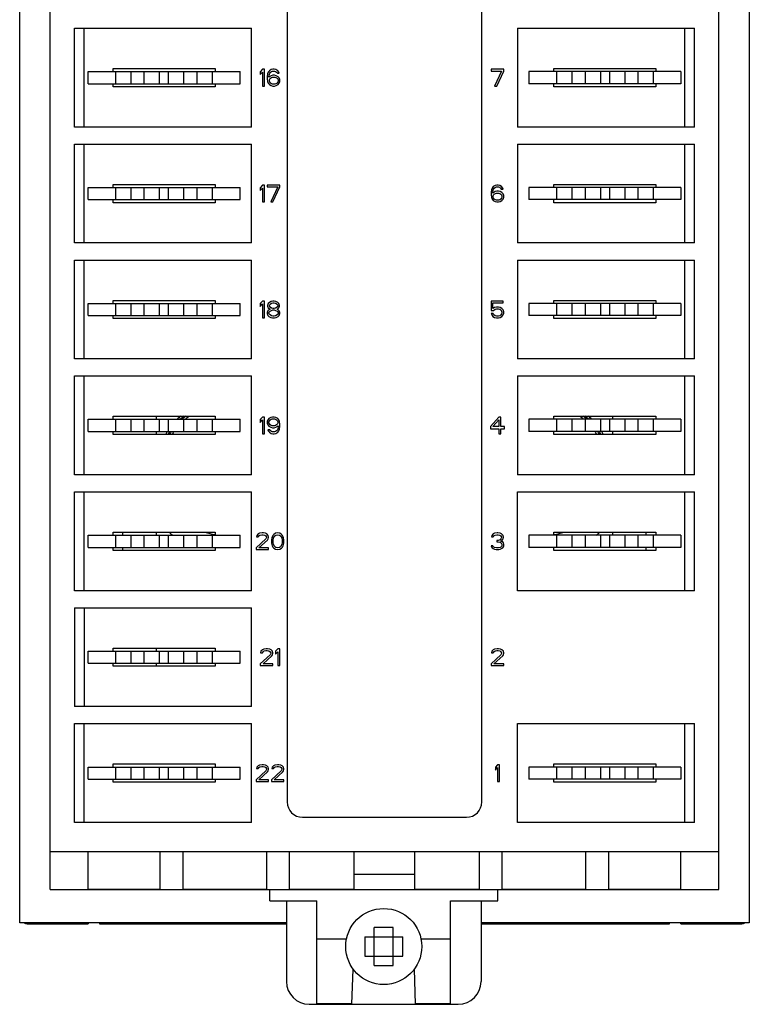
# Model space of a CAD drawing. Header units: millimetres. Extents: x 0 to 420, y 0 to 297.
# Tile 4 of 5: x 306 to 354, y 158 to 223. Entities that reach past the tile are written whole.
import ezdxf

# ---------------------------------------------------------------- set-up
doc = ezdxf.new("R2010")
doc.units = ezdxf.units.MM
doc.header["$LTSCALE"] = 23.1
doc.layers.get('0').update_dxf_attribs({"linetype": 'CONTINUOUS'})
doc.layers.add('3_ALL_AXES', color=7, linetype='CONTINUOUS')
doc.layers.add('ASSI', color=7, linetype='CONTINUOUS')

msp = doc.modelspace()

# ---------------------------------------------------------------- linework, layer by layer
at = {"color": 7, "linetype": 'CONTINUOUS'}
for p, q in [((306.09585, 163.41737), (306.09585, 259.41737)), ((354.09585, 259.41737), (354.09585, 163.41737)), ((308.09585, 165.61737), (308.09585, 257.11737)), ((352.09585, 165.61737), (352.09585, 257.11737)), ((323.69585, 251.36737), (323.69585, 171.36737)), ((336.49585, 171.36737), (336.49585, 251.36737)), ((309.69585, 215.73737), (309.69585, 222.23737)), ((309.69585, 222.23737), (321.34585, 222.23737)), ((310.34585, 215.73737), (310.34585, 222.23737)), ((321.34585, 215.73737), (321.34585, 222.23737)), ((338.84585, 222.23737), (338.84585, 215.73737)), ((338.84585, 222.23737), (350.49585, 222.23737)), ((349.84585, 215.73737), (349.84585, 222.23737)), ((350.49585, 215.73737), (350.49585, 222.23737)), ((312.24585, 219.38737), (312.24585, 219.58737)), ((312.24585, 219.58737), (318.94585, 219.58737)), ((318.94585, 219.58737), (318.94585, 219.38737)), ((322.06168, 219.53737), (321.92418, 219.37354)), ((322.19918, 219.53737), (322.06168, 219.53737)), ((322.19918, 218.43737), (322.19918, 219.53737)), ((322.52002, 219.44375), (322.45127, 219.35014)), ((322.6346, 219.51397), (322.52002, 219.44375)), ((322.74918, 219.53737), (322.6346, 219.51397)), ((322.84085, 219.53737), (322.74918, 219.53737)), ((322.95543, 219.51397), (322.84085, 219.53737)), ((323.07002, 219.44375), (322.95543, 219.51397)), ((323.13877, 219.35014), (323.07002, 219.44375)), ((337.11335, 219.53737), (337.11335, 219.42035)), ((337.93835, 219.53737), (337.11335, 219.53737)), ((337.93835, 219.42035), (337.93835, 219.53737)), ((341.24585, 219.58737), (347.94585, 219.58737)), ((341.24585, 219.38737), (341.24585, 219.58737)), ((347.94585, 219.58737), (347.94585, 219.38737)), ((321.92418, 219.37354), (321.92418, 219.18631)), ((321.92418, 219.18631), (322.06168, 219.35014)), ((322.06168, 219.35014), (322.06168, 218.43737)), ((322.40543, 219.23312), (322.38252, 219.06929)), ((322.38252, 219.06929), (322.38252, 218.90546)), ((322.38252, 218.90546), (322.40543, 218.74163)), ((322.45127, 219.35014), (322.40543, 219.23312)), ((322.4971, 219.06929), (322.52002, 219.20971)), ((322.6346, 219.11609), (322.4971, 219.02248)), ((322.4971, 219.02248), (322.4971, 219.06929)), ((322.52002, 219.20971), (322.54293, 219.27992)), ((322.52002, 218.83524), (322.54293, 218.90546)), ((322.52002, 218.76503), (322.52002, 218.83524)), ((322.54293, 219.27992), (322.58877, 219.35014)), ((322.54293, 218.90546), (322.58877, 218.95226)), ((322.58877, 219.35014), (322.65752, 219.39695)), ((322.58877, 218.95226), (322.65752, 218.99907)), ((322.74918, 219.1395), (322.6346, 219.11609)), ((322.65752, 219.39695), (322.72627, 219.42035)), ((322.65752, 218.99907), (322.72627, 219.02248)), ((322.72627, 219.42035), (322.86377, 219.42035)), ((322.72627, 219.02248), (322.88668, 219.02248)), ((322.86377, 219.1395), (322.74918, 219.1395)), ((322.86377, 219.42035), (322.93252, 219.39695)), ((322.97835, 219.11609), (322.86377, 219.1395)), ((322.88668, 219.02248), (322.95543, 218.99907)), ((322.93252, 219.39695), (323.00127, 219.35014)), ((322.95543, 218.99907), (323.02418, 218.95226)), ((323.09293, 219.04588), (322.97835, 219.11609)), ((323.00127, 219.35014), (323.0471, 219.27992)), ((323.02418, 218.95226), (323.07002, 218.90546)), ((323.0471, 219.27992), (323.16168, 219.27992)), ((323.07002, 218.90546), (323.09293, 218.83524)), ((323.16168, 218.97567), (323.09293, 219.04588)), ((323.09293, 218.83524), (323.09293, 218.76503)), ((323.16168, 219.27992), (323.13877, 219.35014)), ((323.20752, 218.85865), (323.16168, 218.97567)), ((323.20752, 218.74163), (323.20752, 218.85865)), ((337.11335, 219.42035), (337.80085, 219.42035)), ((337.80085, 219.42035), (337.34252, 218.43737)), ((337.48002, 218.43737), (337.93835, 219.42035)), ((312.24585, 218.38737), (312.24585, 218.58737)), ((318.94585, 218.38737), (312.24585, 218.38737)), ((318.94585, 218.58737), (318.94585, 218.38737)), ((322.06168, 218.43737), (322.19918, 218.43737)), ((322.40543, 218.74163), (322.45127, 218.6246)), ((322.45127, 218.6246), (322.52002, 218.53099)), ((322.54293, 218.69482), (322.52002, 218.76503)), ((322.52002, 218.53099), (322.6346, 218.46077)), ((322.58877, 218.6246), (322.54293, 218.69482)), ((322.65752, 218.5778), (322.58877, 218.6246)), ((322.6346, 218.46077), (322.74918, 218.43737)), ((322.72627, 218.55439), (322.65752, 218.5778)), ((322.88668, 218.55439), (322.72627, 218.55439)), ((322.74918, 218.43737), (322.86377, 218.43737)), ((322.86377, 218.43737), (322.97835, 218.46077)), ((322.95543, 218.5778), (322.88668, 218.55439)), ((323.02418, 218.6246), (322.95543, 218.5778)), ((322.97835, 218.46077), (323.09293, 218.53099)), ((323.07002, 218.69482), (323.02418, 218.6246)), ((323.09293, 218.76503), (323.07002, 218.69482)), ((323.09293, 218.53099), (323.16168, 218.6246)), ((323.16168, 218.6246), (323.20752, 218.74163)), ((337.34252, 218.43737), (337.48002, 218.43737)), ((341.24585, 218.38737), (341.24585, 218.58737)), ((347.94585, 218.38737), (341.24585, 218.38737)), ((347.94585, 218.58737), (347.94585, 218.38737)), ((321.34585, 215.73737), (309.69585, 215.73737)), ((350.49585, 215.73737), (338.84585, 215.73737)), ((309.69585, 208.11737), (309.69585, 214.61737)), ((309.69585, 214.61737), (321.34585, 214.61737)), ((310.34585, 208.11737), (310.34585, 214.61737)), ((321.34585, 208.11737), (321.34585, 214.61737)), ((338.84585, 214.61737), (350.49585, 214.61737)), ((338.84585, 214.61737), (338.84585, 208.11737)), ((349.84585, 208.11737), (349.84585, 214.61737)), ((350.49585, 208.11737), (350.49585, 214.61737)), ((312.24585, 211.76737), (312.24585, 211.96737)), ((312.24585, 211.96737), (318.94585, 211.96737)), ((318.94585, 211.96737), (318.94585, 211.76737)), ((322.06168, 211.91737), (321.92418, 211.75354)), ((321.92418, 211.75354), (321.92418, 211.56631)), ((321.92418, 211.56631), (322.06168, 211.73014)), ((322.19918, 211.91737), (322.06168, 211.91737)), ((322.06168, 211.73014), (322.06168, 210.81737)), ((322.19918, 210.81737), (322.19918, 211.91737)), ((322.38252, 211.91737), (322.38252, 211.80035)), ((323.20752, 211.91737), (322.38252, 211.91737)), ((322.38252, 211.80035), (323.07002, 211.80035)), ((323.07002, 211.80035), (322.61168, 210.81737)), ((322.74918, 210.81737), (323.20752, 211.80035)), ((323.20752, 211.80035), (323.20752, 211.91737)), ((337.1821, 211.73014), (337.13627, 211.61312)), ((337.25085, 211.82375), (337.1821, 211.73014)), ((337.36543, 211.89397), (337.25085, 211.82375)), ((337.27377, 211.65992), (337.3196, 211.73014)), ((337.3196, 211.73014), (337.38835, 211.77695)), ((337.48002, 211.91737), (337.36543, 211.89397)), ((337.38835, 211.77695), (337.4571, 211.80035)), ((337.4571, 211.80035), (337.5946, 211.80035)), ((337.57168, 211.91737), (337.48002, 211.91737)), ((337.68627, 211.89397), (337.57168, 211.91737)), ((337.5946, 211.80035), (337.66335, 211.77695)), ((337.66335, 211.77695), (337.7321, 211.73014)), ((337.80085, 211.82375), (337.68627, 211.89397)), ((337.7321, 211.73014), (337.77793, 211.65992)), ((337.8696, 211.73014), (337.80085, 211.82375)), ((337.89252, 211.65992), (337.8696, 211.73014)), ((341.24585, 211.96737), (347.94585, 211.96737)), ((341.24585, 211.76737), (341.24585, 211.96737)), ((347.94585, 211.96737), (347.94585, 211.76737)), ((337.13627, 211.61312), (337.11335, 211.44929)), ((337.11335, 211.44929), (337.11335, 211.28546)), ((337.11335, 211.28546), (337.13627, 211.12163)), ((337.13627, 211.12163), (337.1821, 211.0046)), ((337.22793, 211.44929), (337.25085, 211.58971)), ((337.36543, 211.49609), (337.22793, 211.40248)), ((337.22793, 211.40248), (337.22793, 211.44929)), ((337.25085, 211.58971), (337.27377, 211.65992)), ((337.25085, 211.21524), (337.27377, 211.28546)), ((337.25085, 211.14503), (337.25085, 211.21524)), ((337.27377, 211.07482), (337.25085, 211.14503)), ((337.27377, 211.28546), (337.3196, 211.33226)), ((337.3196, 211.0046), (337.27377, 211.07482)), ((337.3196, 211.33226), (337.38835, 211.37907)), ((337.48002, 211.5195), (337.36543, 211.49609)), ((337.38835, 211.37907), (337.4571, 211.40248)), ((337.4571, 211.40248), (337.61752, 211.40248)), ((337.5946, 211.5195), (337.48002, 211.5195)), ((337.70918, 211.49609), (337.5946, 211.5195)), ((337.61752, 211.40248), (337.68627, 211.37907)), ((337.68627, 211.37907), (337.75502, 211.33226)), ((337.82377, 211.42588), (337.70918, 211.49609)), ((337.75502, 211.33226), (337.80085, 211.28546)), ((337.80085, 211.07482), (337.75502, 211.0046)), ((337.77793, 211.65992), (337.89252, 211.65992)), ((337.80085, 211.28546), (337.82377, 211.21524)), ((337.82377, 211.14503), (337.80085, 211.07482)), ((337.89252, 211.35567), (337.82377, 211.42588)), ((337.82377, 211.21524), (337.82377, 211.14503)), ((337.93835, 211.23865), (337.89252, 211.35567)), ((337.89252, 211.0046), (337.93835, 211.12163)), ((337.93835, 211.12163), (337.93835, 211.23865)), ((312.24585, 210.76737), (312.24585, 210.96737)), ((318.94585, 210.76737), (312.24585, 210.76737)), ((318.94585, 210.96737), (318.94585, 210.76737)), ((322.06168, 210.81737), (322.19918, 210.81737)), ((322.61168, 210.81737), (322.74918, 210.81737)), ((337.1821, 211.0046), (337.25085, 210.91099)), ((337.25085, 210.91099), (337.36543, 210.84077)), ((337.38835, 210.9578), (337.3196, 211.0046)), ((337.36543, 210.84077), (337.48002, 210.81737)), ((337.4571, 210.93439), (337.38835, 210.9578)), ((337.61752, 210.93439), (337.4571, 210.93439)), ((337.48002, 210.81737), (337.5946, 210.81737)), ((337.5946, 210.81737), (337.70918, 210.84077)), ((337.68627, 210.9578), (337.61752, 210.93439)), ((337.75502, 211.0046), (337.68627, 210.9578)), ((337.70918, 210.84077), (337.82377, 210.91099)), ((337.82377, 210.91099), (337.89252, 211.0046)), ((341.24585, 210.76737), (341.24585, 210.96737)), ((347.94585, 210.76737), (341.24585, 210.76737)), ((347.94585, 210.96737), (347.94585, 210.76737)), ((321.34585, 208.11737), (309.69585, 208.11737)), ((350.49585, 208.11737), (338.84585, 208.11737)), ((309.69585, 200.49737), (309.69585, 206.99737)), ((309.69585, 206.99737), (321.34585, 206.99737)), ((310.34585, 200.49737), (310.34585, 206.99737)), ((321.34585, 200.49737), (321.34585, 206.99737)), ((338.84585, 206.99737), (350.49585, 206.99737)), ((338.84585, 206.99737), (338.84585, 200.49737)), ((349.84585, 200.49737), (349.84585, 206.99737)), ((350.49585, 200.49737), (350.49585, 206.99737)), ((312.24585, 204.14737), (312.24585, 204.34737)), ((312.24585, 204.34737), (318.94585, 204.34737)), ((318.94585, 204.34737), (318.94585, 204.14737)), ((322.06168, 204.29737), (321.92418, 204.13354)), ((321.92418, 204.13354), (321.92418, 203.94631)), ((321.92418, 203.94631), (322.06168, 204.11014)), ((322.19918, 204.29737), (322.06168, 204.29737)), ((322.06168, 204.11014), (322.06168, 203.19737)), ((322.19918, 203.19737), (322.19918, 204.29737)), ((322.45127, 204.13354), (322.40543, 204.01652)), ((322.40543, 204.01652), (322.40543, 203.94631)), ((322.40543, 203.94631), (322.45127, 203.85269)), ((322.52002, 204.20375), (322.45127, 204.13354)), ((322.6346, 204.27397), (322.52002, 204.20375)), ((322.52002, 204.01652), (322.56585, 204.08673)), ((322.52002, 203.96971), (322.52002, 204.01652)), ((322.56585, 203.8995), (322.52002, 203.96971)), ((322.56585, 204.08673), (322.65752, 204.15695)), ((322.74918, 204.29737), (322.6346, 204.27397)), ((322.65752, 204.15695), (322.74918, 204.18035)), ((322.84085, 204.29737), (322.74918, 204.29737)), ((322.74918, 204.18035), (322.84085, 204.18035)), ((322.95543, 204.27397), (322.84085, 204.29737)), ((322.84085, 204.18035), (322.93252, 204.15695)), ((322.93252, 204.15695), (323.02418, 204.08673)), ((323.07002, 204.20375), (322.95543, 204.27397)), ((323.02418, 204.08673), (323.07002, 204.01652)), ((323.07002, 203.96971), (323.02418, 203.8995)), ((323.13877, 204.13354), (323.07002, 204.20375)), ((323.07002, 204.01652), (323.07002, 203.96971)), ((323.1846, 204.01652), (323.13877, 204.13354)), ((323.13877, 203.85269), (323.1846, 203.94631)), ((323.1846, 203.94631), (323.1846, 204.01652)), ((337.89252, 204.29737), (337.11335, 204.29737)), ((337.11335, 204.29737), (337.11335, 203.68886)), ((337.22793, 204.18035), (337.89252, 204.18035)), ((337.22793, 203.80588), (337.22793, 204.18035)), ((337.89252, 204.18035), (337.89252, 204.29737)), ((341.24585, 204.34737), (347.94585, 204.34737)), ((341.24585, 204.14737), (341.24585, 204.34737)), ((347.94585, 204.34737), (347.94585, 204.14737)), ((312.24585, 203.14737), (312.24585, 203.34737)), ((318.94585, 203.34737), (318.94585, 203.14737)), ((322.42835, 203.66546), (322.38252, 203.54843)), ((322.38252, 203.54843), (322.38252, 203.47822)), ((322.38252, 203.47822), (322.42835, 203.3612)), ((322.52002, 203.73567), (322.42835, 203.66546)), ((322.42835, 203.3612), (322.4971, 203.29099)), ((322.45127, 203.85269), (322.52002, 203.78248)), ((322.4971, 203.54843), (322.56585, 203.64205)), ((322.4971, 203.47822), (322.4971, 203.54843)), ((322.56585, 203.3846), (322.4971, 203.47822)), ((322.4971, 203.29099), (322.61168, 203.22077)), ((322.52002, 203.78248), (322.56585, 203.75907)), ((322.56585, 203.75907), (322.52002, 203.73567)), ((322.65752, 203.82929), (322.56585, 203.8995)), ((322.56585, 203.64205), (322.65752, 203.68886)), ((322.65752, 203.3378), (322.56585, 203.3846)), ((322.74918, 203.80588), (322.65752, 203.82929)), ((322.65752, 203.68886), (322.74918, 203.71226)), ((322.74918, 203.31439), (322.65752, 203.3378)), ((322.84085, 203.80588), (322.74918, 203.80588)), ((322.74918, 203.71226), (322.84085, 203.71226)), ((322.84085, 203.31439), (322.74918, 203.31439)), ((322.93252, 203.82929), (322.84085, 203.80588)), ((322.84085, 203.71226), (322.93252, 203.68886)), ((322.93252, 203.3378), (322.84085, 203.31439)), ((323.02418, 203.8995), (322.93252, 203.82929)), ((322.93252, 203.68886), (323.02418, 203.64205)), ((323.02418, 203.3846), (322.93252, 203.3378)), ((322.97835, 203.22077), (323.09293, 203.29099)), ((323.02418, 203.75907), (323.07002, 203.78248)), ((323.07002, 203.73567), (323.02418, 203.75907)), ((323.02418, 203.64205), (323.09293, 203.54843)), ((323.09293, 203.47822), (323.02418, 203.3846)), ((323.07002, 203.78248), (323.13877, 203.85269)), ((323.16168, 203.66546), (323.07002, 203.73567)), ((323.09293, 203.54843), (323.09293, 203.47822)), ((323.09293, 203.29099), (323.16168, 203.3612)), ((323.20752, 203.54843), (323.16168, 203.66546)), ((323.16168, 203.3612), (323.20752, 203.47822)), ((323.20752, 203.47822), (323.20752, 203.54843)), ((337.11335, 203.68886), (337.27377, 203.68886)), ((337.25085, 203.47822), (337.11335, 203.47822)), ((337.11335, 203.47822), (337.15918, 203.3846)), ((337.15918, 203.3846), (337.22793, 203.29099)), ((337.34252, 203.87609), (337.22793, 203.80588)), ((337.22793, 203.29099), (337.34252, 203.22077)), ((337.29668, 203.3846), (337.25085, 203.47822)), ((337.27377, 203.68886), (337.36543, 203.75907)), ((337.36543, 203.3378), (337.29668, 203.3846)), ((337.4571, 203.8995), (337.34252, 203.87609)), ((337.36543, 203.75907), (337.4571, 203.78248)), ((337.4571, 203.31439), (337.36543, 203.3378)), ((337.5946, 203.8995), (337.4571, 203.8995)), ((337.4571, 203.78248), (337.5946, 203.78248)), ((337.5946, 203.31439), (337.4571, 203.31439)), ((337.70918, 203.87609), (337.5946, 203.8995)), ((337.5946, 203.78248), (337.68627, 203.75907)), ((337.68627, 203.3378), (337.5946, 203.31439)), ((337.68627, 203.75907), (337.75502, 203.71226)), ((337.75502, 203.3846), (337.68627, 203.3378)), ((337.82377, 203.80588), (337.70918, 203.87609)), ((337.70918, 203.22077), (337.82377, 203.29099)), ((337.75502, 203.71226), (337.80085, 203.64205)), ((337.80085, 203.45482), (337.75502, 203.3846)), ((337.80085, 203.64205), (337.82377, 203.57184)), ((337.82377, 203.52503), (337.80085, 203.45482)), ((337.89252, 203.71226), (337.82377, 203.80588)), ((337.82377, 203.57184), (337.82377, 203.52503)), ((337.82377, 203.29099), (337.89252, 203.3846)), ((337.93835, 203.59524), (337.89252, 203.71226)), ((337.89252, 203.3846), (337.93835, 203.50163)), ((337.93835, 203.50163), (337.93835, 203.59524)), ((341.24585, 203.14737), (341.24585, 203.34737)), ((347.94585, 203.34737), (347.94585, 203.14737)), ((318.94585, 203.14737), (312.24585, 203.14737)), ((322.06168, 203.19737), (322.19918, 203.19737)), ((322.61168, 203.22077), (322.72627, 203.19737)), ((322.72627, 203.19737), (322.86377, 203.19737)), ((322.86377, 203.19737), (322.97835, 203.22077)), ((337.34252, 203.22077), (337.4571, 203.19737)), ((337.4571, 203.19737), (337.5946, 203.19737)), ((337.5946, 203.19737), (337.70918, 203.22077)), ((347.94585, 203.14737), (341.24585, 203.14737)), ((321.34585, 200.49737), (309.69585, 200.49737)), ((350.49585, 200.49737), (338.84585, 200.49737)), ((309.69585, 192.87737), (309.69585, 199.37737)), ((309.69585, 199.37737), (321.34585, 199.37737)), ((310.34585, 192.87737), (310.34585, 199.37737)), ((321.34585, 192.87737), (321.34585, 199.37737)), ((338.84585, 199.37737), (350.49585, 199.37737)), ((338.84585, 199.37737), (338.84585, 192.87737)), ((349.84585, 192.87737), (349.84585, 199.37737)), ((350.49585, 192.87737), (350.49585, 199.37737)), ((312.24585, 196.52737), (312.24585, 196.72737)), ((312.24585, 196.72737), (318.94585, 196.72737)), ((315.09585, 196.52737), (315.09585, 196.72737)), ((318.94585, 196.72737), (318.94585, 196.52737)), ((322.06168, 196.67737), (321.92418, 196.51354)), ((321.92418, 196.51354), (321.92418, 196.32631)), ((321.92418, 196.32631), (322.06168, 196.49014)), ((322.19918, 196.67737), (322.06168, 196.67737)), ((322.06168, 196.49014), (322.06168, 195.57737)), ((322.19918, 195.57737), (322.19918, 196.67737)), ((322.42835, 196.49014), (322.38252, 196.37312)), ((322.38252, 196.37312), (322.38252, 196.2795)), ((322.38252, 196.2795), (322.42835, 196.16248)), ((322.4971, 196.58375), (322.42835, 196.49014)), ((322.42835, 196.16248), (322.4971, 196.06886)), ((322.61168, 196.65397), (322.4971, 196.58375)), ((322.4971, 196.34971), (322.52002, 196.41992)), ((322.4971, 196.3029), (322.4971, 196.34971)), ((322.52002, 196.23269), (322.4971, 196.3029)), ((322.52002, 196.41992), (322.56585, 196.49014)), ((322.56585, 196.16248), (322.52002, 196.23269)), ((322.56585, 196.49014), (322.6346, 196.53695)), ((322.6346, 196.11567), (322.56585, 196.16248)), ((322.72627, 196.67737), (322.61168, 196.65397)), ((322.6346, 196.53695), (322.70335, 196.56035)), ((322.70335, 196.56035), (322.86377, 196.56035)), ((322.84085, 196.67737), (322.72627, 196.67737)), ((322.95543, 196.65397), (322.84085, 196.67737)), ((322.86377, 196.56035), (322.93252, 196.53695)), ((322.93252, 196.53695), (323.00127, 196.49014)), ((323.00127, 196.16248), (322.93252, 196.11567)), ((323.07002, 196.58375), (322.95543, 196.65397)), ((323.00127, 196.49014), (323.0471, 196.41992)), ((323.0471, 196.23269), (323.00127, 196.16248)), ((323.0471, 196.41992), (323.07002, 196.34971)), ((323.07002, 196.3029), (323.0471, 196.23269)), ((323.13877, 196.49014), (323.07002, 196.58375)), ((323.07002, 196.34971), (323.07002, 196.3029)), ((323.1846, 196.37312), (323.13877, 196.49014)), ((323.20752, 196.20929), (323.1846, 196.37312)), ((323.20752, 196.04546), (323.20752, 196.20929)), ((337.61752, 196.67737), (337.06752, 196.04546)), ((337.22793, 196.04546), (337.61752, 196.49014)), ((337.75502, 196.67737), (337.61752, 196.67737)), ((337.61752, 196.49014), (337.61752, 196.04546)), ((337.75502, 196.04546), (337.75502, 196.67737)), ((341.24585, 196.72737), (347.94585, 196.72737)), ((341.24585, 196.52737), (341.24585, 196.72737)), ((345.09585, 196.72737), (345.09585, 196.52737)), ((347.94585, 196.72737), (347.94585, 196.52737)), ((312.24585, 195.52737), (312.24585, 195.72737)), ((318.94585, 195.52737), (312.24585, 195.52737)), ((315.09585, 195.52737), (315.09585, 195.72737)), ((318.94585, 195.72737), (318.94585, 195.52737)), ((322.06168, 195.57737), (322.19918, 195.57737)), ((322.54293, 195.83482), (322.42835, 195.83482)), ((322.42835, 195.83482), (322.45127, 195.7646)), ((322.45127, 195.7646), (322.52002, 195.67099)), ((322.4971, 196.06886), (322.61168, 195.99865)), ((322.52002, 195.67099), (322.6346, 195.60077)), ((322.58877, 195.7646), (322.54293, 195.83482)), ((322.65752, 195.7178), (322.58877, 195.7646)), ((322.61168, 195.99865), (322.72627, 195.97524)), ((322.70335, 196.09226), (322.6346, 196.11567)), ((322.6346, 195.60077), (322.74918, 195.57737)), ((322.72627, 195.69439), (322.65752, 195.7178)), ((322.86377, 196.09226), (322.70335, 196.09226)), ((322.72627, 195.97524), (322.84085, 195.97524)), ((322.86377, 195.69439), (322.72627, 195.69439)), ((322.74918, 195.57737), (322.84085, 195.57737)), ((322.84085, 195.97524), (322.95543, 195.99865)), ((322.84085, 195.57737), (322.95543, 195.60077)), ((322.93252, 196.11567), (322.86377, 196.09226)), ((322.93252, 195.7178), (322.86377, 195.69439)), ((323.00127, 195.7646), (322.93252, 195.7178)), ((322.95543, 195.99865), (323.09293, 196.09226)), ((322.95543, 195.60077), (323.07002, 195.67099)), ((323.0471, 195.83482), (323.00127, 195.7646)), ((323.07002, 195.90503), (323.0471, 195.83482)), ((323.09293, 196.04546), (323.07002, 195.90503)), ((323.07002, 195.67099), (323.13877, 195.7646)), ((323.09293, 196.09226), (323.09293, 196.04546)), ((323.13877, 195.7646), (323.1846, 195.88163)), ((323.1846, 195.88163), (323.20752, 196.04546)), ((337.06752, 196.04546), (337.06752, 195.90503)), ((337.06752, 195.90503), (337.61752, 195.90503)), ((337.61752, 196.04546), (337.22793, 196.04546)), ((337.61752, 195.90503), (337.61752, 195.57737)), ((337.61752, 195.57737), (337.75502, 195.57737)), ((337.98418, 196.04546), (337.75502, 196.04546)), ((337.75502, 195.90503), (337.98418, 195.90503)), ((337.75502, 195.57737), (337.75502, 195.90503)), ((337.98418, 195.90503), (337.98418, 196.04546)), ((341.24585, 195.52737), (341.24585, 195.72737)), ((347.94585, 195.52737), (341.24585, 195.52737)), ((345.09585, 195.72737), (345.09585, 195.52737)), ((347.94585, 195.72737), (347.94585, 195.52737)), ((321.34585, 192.87737), (309.69585, 192.87737)), ((350.49585, 192.87737), (338.84585, 192.87737)), ((309.69585, 185.25737), (309.69585, 191.75737)), ((309.69585, 191.75737), (321.34585, 191.75737)), ((310.34585, 185.25737), (310.34585, 191.75737)), ((321.34585, 185.25737), (321.34585, 191.75737)), ((338.84585, 191.75737), (350.49585, 191.75737)), ((349.84585, 185.25737), (349.84585, 191.75737)), ((350.49585, 185.25737), (350.49585, 191.75737)), ((312.24585, 189.10737), (318.94585, 189.10737)), ((312.24585, 188.90737), (312.24585, 189.10737)), ((312.88371, 188.90737), (312.88371, 189.10737)), ((315.09585, 188.90737), (315.09585, 189.10737)), ((318.94585, 189.10737), (318.94585, 188.90737)), ((321.87835, 189.03397), (321.78668, 188.98716)), ((322.03877, 189.05737), (321.87835, 189.03397)), ((322.13043, 189.05737), (322.03877, 189.05737)), ((322.26793, 189.03397), (322.13043, 189.05737)), ((322.3596, 188.98716), (322.26793, 189.03397)), ((322.93252, 189.03397), (322.81793, 188.96375)), ((323.07002, 189.05737), (322.93252, 189.03397)), ((323.20752, 189.03397), (323.07002, 189.05737)), ((323.3221, 188.96375), (323.20752, 189.03397)), ((337.34252, 189.03397), (337.25085, 188.98716)), ((337.50293, 189.05737), (337.34252, 189.03397)), ((337.54877, 189.05737), (337.50293, 189.05737)), ((337.70918, 189.03397), (337.54877, 189.05737)), ((337.80085, 188.98716), (337.70918, 189.03397)), ((341.24585, 189.10737), (347.94585, 189.10737)), ((341.24585, 188.90737), (341.24585, 189.10737)), ((345.09585, 189.10737), (345.09585, 188.90737)), ((347.30799, 188.90737), (347.30799, 189.10737)), ((347.94585, 189.10737), (347.94585, 188.90737)), ((322.29085, 188.6595), (321.64918, 188.07439)), ((321.69502, 188.89354), (321.6721, 188.79992)), ((321.6721, 188.79992), (321.78668, 188.79992)), ((321.78668, 188.98716), (321.69502, 188.89354)), ((321.78668, 188.79992), (321.83252, 188.87014)), ((321.83252, 188.87014), (321.90127, 188.91695)), ((321.83252, 188.07439), (322.40543, 188.58929)), ((321.90127, 188.91695), (322.01585, 188.94035)), ((322.01585, 188.94035), (322.10752, 188.94035)), ((322.10752, 188.94035), (322.2221, 188.91695)), ((322.2221, 188.91695), (322.29085, 188.87014)), ((322.29085, 188.87014), (322.33668, 188.79992)), ((322.33668, 188.75312), (322.29085, 188.6595)), ((322.33668, 188.79992), (322.33668, 188.75312)), ((322.45127, 188.89354), (322.3596, 188.98716)), ((322.40543, 188.58929), (322.45127, 188.6595)), ((322.47418, 188.79992), (322.45127, 188.89354)), ((322.45127, 188.6595), (322.47418, 188.75312)), ((322.47418, 188.75312), (322.47418, 188.79992)), ((322.68043, 188.72971), (322.65752, 188.61269)), ((322.65752, 188.61269), (322.65752, 188.40205)), ((322.65752, 188.40205), (322.68043, 188.28503)), ((322.70335, 188.79992), (322.68043, 188.72971)), ((322.74918, 188.89354), (322.70335, 188.79992)), ((322.81793, 188.96375), (322.74918, 188.89354)), ((322.7721, 188.58929), (322.79502, 188.72971)), ((322.7721, 188.42546), (322.7721, 188.58929)), ((322.79502, 188.28503), (322.7721, 188.42546)), ((322.79502, 188.72971), (322.88668, 188.87014)), ((322.88668, 188.87014), (322.95543, 188.91695)), ((322.95543, 188.91695), (323.07002, 188.94035)), ((323.07002, 188.94035), (323.1846, 188.91695)), ((323.1846, 188.91695), (323.25335, 188.87014)), ((323.25335, 188.87014), (323.34502, 188.72971)), ((323.39085, 188.89354), (323.3221, 188.96375)), ((323.34502, 188.72971), (323.36793, 188.58929)), ((323.36793, 188.42546), (323.34502, 188.28503)), ((323.36793, 188.58929), (323.36793, 188.42546)), ((323.43668, 188.79992), (323.39085, 188.89354)), ((323.4596, 188.72971), (323.43668, 188.79992)), ((323.48252, 188.61269), (323.4596, 188.72971)), ((323.4596, 188.28503), (323.48252, 188.40205)), ((323.48252, 188.40205), (323.48252, 188.61269)), ((337.15918, 188.89354), (337.13627, 188.79992)), ((337.13627, 188.79992), (337.25085, 188.79992)), ((337.25085, 188.98716), (337.15918, 188.89354)), ((337.25085, 188.79992), (337.29668, 188.87014)), ((337.29668, 188.87014), (337.36543, 188.91695)), ((337.36543, 188.91695), (337.48002, 188.94035)), ((337.48002, 188.94035), (337.57168, 188.94035)), ((337.57168, 188.56588), (337.48002, 188.56588)), ((337.48002, 188.56588), (337.48002, 188.47226)), ((337.48002, 188.47226), (337.57168, 188.47226)), ((337.57168, 188.94035), (337.68627, 188.91695)), ((337.70918, 188.61269), (337.57168, 188.56588)), ((337.57168, 188.47226), (337.70918, 188.44886)), ((337.68627, 188.91695), (337.75502, 188.87014)), ((337.75502, 188.6595), (337.70918, 188.61269)), ((337.70918, 188.44886), (337.77793, 188.40205)), ((337.75502, 188.87014), (337.80085, 188.79992)), ((337.80085, 188.75312), (337.75502, 188.6595)), ((337.75502, 188.51907), (337.84668, 188.58929)), ((337.8696, 188.47226), (337.75502, 188.51907)), ((337.77793, 188.40205), (337.82377, 188.30843)), ((337.89252, 188.89354), (337.80085, 188.98716)), ((337.80085, 188.79992), (337.80085, 188.75312)), ((337.84668, 188.58929), (337.89252, 188.6595)), ((337.91543, 188.40205), (337.8696, 188.47226)), ((337.91543, 188.79992), (337.89252, 188.89354)), ((337.89252, 188.6595), (337.91543, 188.75312)), ((337.91543, 188.75312), (337.91543, 188.79992)), ((337.93835, 188.30843), (337.91543, 188.40205)), ((312.24585, 187.90737), (312.24585, 188.10737)), ((318.94585, 187.90737), (312.24585, 187.90737)), ((312.88371, 187.90737), (312.88371, 188.10737)), ((318.94585, 188.10737), (318.94585, 187.90737)), ((321.64918, 188.07439), (321.64918, 187.95737)), ((321.64918, 187.95737), (322.47418, 187.95737)), ((322.47418, 188.07439), (321.83252, 188.07439)), ((322.47418, 187.95737), (322.47418, 188.07439)), ((322.68043, 188.28503), (322.70335, 188.21482)), ((322.70335, 188.21482), (322.74918, 188.1212)), ((322.74918, 188.1212), (322.81793, 188.05099)), ((322.88668, 188.1446), (322.79502, 188.28503)), ((322.81793, 188.05099), (322.93252, 187.98077)), ((322.95543, 188.0978), (322.88668, 188.1446)), ((322.93252, 187.98077), (323.07002, 187.95737)), ((323.07002, 188.07439), (322.95543, 188.0978)), ((323.1846, 188.0978), (323.07002, 188.07439)), ((323.07002, 187.95737), (323.20752, 187.98077)), ((323.25335, 188.1446), (323.1846, 188.0978)), ((323.20752, 187.98077), (323.3221, 188.05099)), ((323.34502, 188.28503), (323.25335, 188.1446)), ((323.3221, 188.05099), (323.39085, 188.1212)), ((323.39085, 188.1212), (323.43668, 188.21482)), ((323.43668, 188.21482), (323.4596, 188.28503)), ((337.22793, 188.21482), (337.11335, 188.21482)), ((337.11335, 188.21482), (337.13627, 188.1446)), ((337.13627, 188.1446), (337.1821, 188.07439)), ((337.1821, 188.07439), (337.25085, 188.02758)), ((337.25085, 188.16801), (337.22793, 188.21482)), ((337.29668, 188.1212), (337.25085, 188.16801)), ((337.25085, 188.02758), (337.34252, 187.98077)), ((337.34252, 188.0978), (337.29668, 188.1212)), ((337.4571, 188.07439), (337.34252, 188.0978)), ((337.34252, 187.98077), (337.43418, 187.95737)), ((337.43418, 187.95737), (337.61752, 187.95737)), ((337.5946, 188.07439), (337.4571, 188.07439)), ((337.70918, 188.0978), (337.5946, 188.07439)), ((337.61752, 187.95737), (337.70918, 187.98077)), ((337.75502, 188.1212), (337.70918, 188.0978)), ((337.70918, 187.98077), (337.80085, 188.02758)), ((337.80085, 188.16801), (337.75502, 188.1212)), ((337.82377, 188.21482), (337.80085, 188.16801)), ((337.80085, 188.02758), (337.8696, 188.07439)), ((337.82377, 188.30843), (337.82377, 188.21482)), ((337.8696, 188.07439), (337.91543, 188.1446)), ((337.91543, 188.1446), (337.93835, 188.21482)), ((337.93835, 188.21482), (337.93835, 188.30843)), ((341.24585, 187.90737), (341.24585, 188.10737)), ((347.94585, 187.90737), (341.24585, 187.90737)), ((347.30799, 187.90737), (347.30799, 188.10737)), ((347.94585, 188.10737), (347.94585, 187.90737)), ((321.34585, 185.25737), (309.69585, 185.25737)), ((350.49585, 185.25737), (338.84585, 185.25737)), ((309.69585, 184.13737), (321.34585, 184.13737)), ((309.69585, 184.13737), (309.69585, 177.63737)), ((310.34585, 184.13737), (310.34585, 177.63737)), ((321.34585, 177.63737), (321.34585, 184.13737)), ((312.24585, 181.48737), (318.94585, 181.48737)), ((312.24585, 181.28737), (312.24585, 181.48737)), ((315.09585, 181.28737), (315.09585, 181.48737)), ((318.94585, 181.48737), (318.94585, 181.28737)), ((321.97002, 181.27354), (321.9471, 181.17992)), ((322.06168, 181.36716), (321.97002, 181.27354)), ((322.15335, 181.41397), (322.06168, 181.36716)), ((322.06168, 181.17992), (322.10752, 181.25014)), ((322.10752, 181.25014), (322.17627, 181.29695)), ((322.31377, 181.43737), (322.15335, 181.41397)), ((322.17627, 181.29695), (322.29085, 181.32035)), ((322.29085, 181.32035), (322.38252, 181.32035)), ((322.40543, 181.43737), (322.31377, 181.43737)), ((322.38252, 181.32035), (322.4971, 181.29695)), ((322.54293, 181.41397), (322.40543, 181.43737)), ((322.4971, 181.29695), (322.56585, 181.25014)), ((322.6346, 181.36716), (322.54293, 181.41397)), ((322.56585, 181.25014), (322.61168, 181.17992)), ((322.72627, 181.27354), (322.6346, 181.36716)), ((322.74918, 181.17992), (322.72627, 181.27354)), ((323.07002, 181.43737), (322.93252, 181.27354)), ((322.93252, 181.27354), (322.93252, 181.08631)), ((322.93252, 181.08631), (323.07002, 181.25014)), ((323.20752, 181.43737), (323.07002, 181.43737)), ((323.07002, 181.25014), (323.07002, 180.33737)), ((323.20752, 180.33737), (323.20752, 181.43737)), ((337.15918, 181.27354), (337.13627, 181.17992)), ((337.25085, 181.36716), (337.15918, 181.27354)), ((337.34252, 181.41397), (337.25085, 181.36716)), ((337.25085, 181.17992), (337.29668, 181.25014)), ((337.29668, 181.25014), (337.36543, 181.29695)), ((337.50293, 181.43737), (337.34252, 181.41397)), ((337.36543, 181.29695), (337.48002, 181.32035)), ((337.48002, 181.32035), (337.57168, 181.32035)), ((337.5946, 181.43737), (337.50293, 181.43737)), ((337.57168, 181.32035), (337.68627, 181.29695)), ((337.7321, 181.41397), (337.5946, 181.43737)), ((337.68627, 181.29695), (337.75502, 181.25014)), ((337.82377, 181.36716), (337.7321, 181.41397)), ((337.75502, 181.25014), (337.80085, 181.17992)), ((337.91543, 181.27354), (337.82377, 181.36716)), ((337.93835, 181.17992), (337.91543, 181.27354)), ((322.56585, 181.0395), (321.92418, 180.45439)), ((321.9471, 181.17992), (322.06168, 181.17992)), ((322.10752, 180.45439), (322.68043, 180.96929)), ((322.61168, 181.13312), (322.56585, 181.0395)), ((322.61168, 181.17992), (322.61168, 181.13312)), ((322.68043, 180.96929), (322.72627, 181.0395)), ((322.72627, 181.0395), (322.74918, 181.13312)), ((322.74918, 181.13312), (322.74918, 181.17992)), ((337.75502, 181.0395), (337.11335, 180.45439)), ((337.13627, 181.17992), (337.25085, 181.17992)), ((337.29668, 180.45439), (337.8696, 180.96929)), ((337.80085, 181.13312), (337.75502, 181.0395)), ((337.80085, 181.17992), (337.80085, 181.13312)), ((337.8696, 180.96929), (337.91543, 181.0395)), ((337.91543, 181.0395), (337.93835, 181.13312)), ((337.93835, 181.13312), (337.93835, 181.17992)), ((312.24585, 180.28737), (312.24585, 180.48737)), ((318.94585, 180.28737), (312.24585, 180.28737)), ((315.09585, 180.28737), (315.09585, 180.48737)), ((318.94585, 180.48737), (318.94585, 180.28737)), ((321.92418, 180.45439), (321.92418, 180.33737)), ((321.92418, 180.33737), (322.74918, 180.33737)), ((322.74918, 180.45439), (322.10752, 180.45439)), ((322.74918, 180.33737), (322.74918, 180.45439)), ((323.07002, 180.33737), (323.20752, 180.33737)), ((337.11335, 180.45439), (337.11335, 180.33737)), ((337.11335, 180.33737), (337.93835, 180.33737)), ((337.93835, 180.45439), (337.29668, 180.45439)), ((337.93835, 180.33737), (337.93835, 180.45439)), ((321.34585, 177.63737), (309.69585, 177.63737)), ((309.69585, 176.51737), (321.34585, 176.51737)), ((309.69585, 170.01737), (309.69585, 176.51737)), ((310.34585, 170.01737), (310.34585, 176.51737)), ((321.34585, 170.01737), (321.34585, 176.51737)), ((338.84585, 176.51737), (350.49585, 176.51737)), ((349.84585, 170.01737), (349.84585, 176.51737)), ((350.49585, 170.01737), (350.49585, 176.51737)), ((312.24585, 173.86737), (318.94585, 173.86737)), ((312.24585, 173.66737), (312.24585, 173.86737)), ((318.94585, 173.86737), (318.94585, 173.66737)), ((321.69502, 173.65354), (321.6721, 173.55992)), ((321.6721, 173.55992), (321.78668, 173.55992)), ((321.78668, 173.74716), (321.69502, 173.65354)), ((321.87835, 173.79397), (321.78668, 173.74716)), ((321.78668, 173.55992), (321.83252, 173.63014)), ((321.83252, 173.63014), (321.90127, 173.67695)), ((322.03877, 173.81737), (321.87835, 173.79397)), ((321.90127, 173.67695), (322.01585, 173.70035)), ((322.01585, 173.70035), (322.10752, 173.70035)), ((322.13043, 173.81737), (322.03877, 173.81737)), ((322.10752, 173.70035), (322.2221, 173.67695)), ((322.26793, 173.79397), (322.13043, 173.81737)), ((322.2221, 173.67695), (322.29085, 173.63014)), ((322.3596, 173.74716), (322.26793, 173.79397)), ((322.29085, 173.63014), (322.33668, 173.55992)), ((322.33668, 173.51312), (322.29085, 173.4195)), ((322.33668, 173.55992), (322.33668, 173.51312)), ((322.45127, 173.65354), (322.3596, 173.74716)), ((322.47418, 173.55992), (322.45127, 173.65354)), ((322.45127, 173.4195), (322.47418, 173.51312)), ((322.47418, 173.51312), (322.47418, 173.55992)), ((322.70335, 173.65354), (322.68043, 173.55992)), ((322.68043, 173.55992), (322.79502, 173.55992)), ((322.79502, 173.74716), (322.70335, 173.65354)), ((322.88668, 173.79397), (322.79502, 173.74716)), ((322.79502, 173.55992), (322.84085, 173.63014)), ((322.84085, 173.63014), (322.9096, 173.67695)), ((323.0471, 173.81737), (322.88668, 173.79397)), ((322.9096, 173.67695), (323.02418, 173.70035)), ((323.02418, 173.70035), (323.11585, 173.70035)), ((323.13877, 173.81737), (323.0471, 173.81737)), ((323.11585, 173.70035), (323.23043, 173.67695)), ((323.27627, 173.79397), (323.13877, 173.81737)), ((323.23043, 173.67695), (323.29918, 173.63014)), ((323.36793, 173.74716), (323.27627, 173.79397)), ((323.29918, 173.63014), (323.34502, 173.55992)), ((323.34502, 173.51312), (323.29918, 173.4195)), ((323.34502, 173.55992), (323.34502, 173.51312)), ((323.4596, 173.65354), (323.36793, 173.74716)), ((323.48252, 173.55992), (323.4596, 173.65354)), ((323.4596, 173.4195), (323.48252, 173.51312)), ((323.48252, 173.51312), (323.48252, 173.55992)), ((337.52585, 173.81737), (337.38835, 173.65354)), ((337.38835, 173.65354), (337.38835, 173.46631)), ((337.38835, 173.46631), (337.52585, 173.63014)), ((337.66335, 173.81737), (337.52585, 173.81737)), ((337.52585, 173.63014), (337.52585, 172.71737)), ((337.66335, 172.71737), (337.66335, 173.81737)), ((341.24585, 173.86737), (347.94585, 173.86737)), ((341.24585, 173.66737), (341.24585, 173.86737)), ((347.94585, 173.86737), (347.94585, 173.66737)), ((312.24585, 172.66737), (312.24585, 172.86737)), ((318.94585, 172.86737), (318.94585, 172.66737)), ((322.29085, 173.4195), (321.64918, 172.83439)), ((321.64918, 172.83439), (321.64918, 172.71737)), ((321.83252, 172.83439), (322.40543, 173.34929)), ((322.47418, 172.83439), (321.83252, 172.83439)), ((322.40543, 173.34929), (322.45127, 173.4195)), ((322.47418, 172.71737), (322.47418, 172.83439)), ((323.29918, 173.4195), (322.65752, 172.83439)), ((322.65752, 172.83439), (322.65752, 172.71737)), ((322.84085, 172.83439), (323.41377, 173.34929)), ((323.48252, 172.83439), (322.84085, 172.83439)), ((323.41377, 173.34929), (323.4596, 173.4195)), ((323.48252, 172.71737), (323.48252, 172.83439)), ((341.24585, 172.66737), (341.24585, 172.86737)), ((347.94585, 172.86737), (347.94585, 172.66737)), ((318.94585, 172.66737), (312.24585, 172.66737)), ((321.64918, 172.71737), (322.47418, 172.71737)), ((322.65752, 172.71737), (323.48252, 172.71737)), ((337.52585, 172.71737), (337.66335, 172.71737)), ((347.94585, 172.66737), (341.24585, 172.66737)), ((324.69585, 170.36737), (335.49585, 170.36737)), ((321.34585, 170.01737), (309.69585, 170.01737)), ((350.49585, 170.01737), (338.84585, 170.01737)), ((308.09585, 168.11737), (352.09585, 168.11737)), ((310.59585, 165.64515), (310.59585, 168.11737)), ((315.34585, 165.64515), (315.34585, 168.11737)), ((316.84585, 165.64515), (316.84585, 168.11737)), ((322.34585, 165.64515), (322.34585, 168.11737)), ((323.84585, 165.64515), (323.84585, 168.11737)), ((328.09585, 165.61737), (328.09585, 168.11737)), ((332.09585, 165.61737), (332.09585, 168.11737)), ((336.34585, 165.64515), (336.34585, 168.11737)), ((337.84585, 165.64515), (337.84585, 168.11737)), ((343.34585, 165.64515), (343.34585, 168.11737)), ((344.84585, 165.64515), (344.84585, 168.11737)), ((349.59585, 165.64515), (349.59585, 168.11737)), ((308.09585, 165.61737), (352.09585, 165.61737)), ((310.59585, 165.64515), (315.34585, 165.64515)), ((316.84585, 165.64515), (322.34585, 165.64515)), ((322.54585, 164.86737), (322.54585, 165.61737)), ((323.84585, 165.64515), (328.09585, 165.64515)), ((332.09585, 165.64515), (336.34585, 165.64515)), ((337.54585, 164.86737), (337.54585, 165.61737)), ((337.84585, 165.64515), (343.34585, 165.64515)), ((344.84585, 165.64515), (349.59585, 165.64515)), ((322.54585, 164.86737), (325.64585, 164.86737)), ((323.64585, 164.86737), (323.64585, 159.56737)), ((325.64585, 158.06737), (325.64585, 164.86737)), ((334.44585, 164.86737), (337.54585, 164.86737)), ((334.44585, 158.06737), (334.44585, 164.86737)), ((336.44585, 164.86737), (336.44585, 159.56737)), ((323.64585, 163.41737), (306.09585, 163.41737)), ((354.09585, 163.41737), (336.44585, 163.41737)), ((328.79585, 162.49237), (331.29585, 162.49237)), ((328.79585, 162.49237), (328.79585, 161.24237)), ((330.67085, 163.11737), (329.42085, 163.11737)), ((329.42085, 160.61737), (329.42085, 163.11737)), ((330.67085, 160.61737), (330.67085, 163.11737)), ((331.29585, 161.24237), (331.29585, 162.49237)), ((325.64585, 162.36737), (327.59847, 162.36737)), ((332.49323, 162.36737), (334.44585, 162.36737)), ((328.79585, 161.24237), (331.29585, 161.24237)), ((329.42085, 160.61737), (330.67085, 160.61737)), ((327.94611, 158.0743), (328.03298, 160.3882)), ((332.14559, 158.0743), (332.05872, 160.3882)), ((325.14585, 158.06737), (334.94585, 158.06737)), ((327.94585, 158.06737), (327.94598, 158.0743)), ((332.14585, 158.06737), (332.14572, 158.0743))]:
    msp.add_line(p, q, dxfattribs=at)
at = {"color": 9, "linetype": 'CONTINUOUS'}
for p, q in [((328.09585, 166.61737), (332.09585, 166.61737)), ((327.94686, 158.09417), (325.64585, 158.09417)), ((334.44585, 158.09417), (332.14484, 158.09417))]:
    msp.add_line(p, q, dxfattribs=at)
for centre, radius, start, end in [((319.59585, 193.36737), 4.45858, 131.070801, 134.8414901), ((319.59585, 193.36737), 4.31716, 128.8907279, 132.9315441), ((319.59585, 193.36737), 4.23431, 127.450826, 131.7123254), ((319.59585, 193.36737), 4.09289, 124.9709155, 129.4413747), ((340.59585, 193.36737), 4.09289, 50.5594802, 55.0289049), ((340.59585, 193.36737), 4.23431, 48.2867767, 52.5488177), ((340.59585, 193.36737), 4.31716, 47.0692704, 51.1105869), ((340.59585, 193.36737), 4.45858, 45.157885, 48.9287829), ((319.59585, 193.36737), 4.45858, 148.0231256, 151.0127086), ((319.59585, 193.36737), 4.31716, 146.8548543, 149.9780693), ((319.59585, 193.36737), 4.23431, 146.1204965, 149.3180106), ((319.59585, 193.36737), 4.09289, 144.7646981, 148.129156), ((340.59585, 193.36737), 4.09289, 31.8708841, 35.2352605), ((340.59585, 193.36737), 4.23431, 30.6815405, 33.8788274), ((340.59585, 193.36737), 4.31716, 30.0225953, 33.1457282), ((340.59585, 193.36737), 4.45858, 28.9875137, 31.9769508), ((319.59585, 193.36737), 4.45858, 252.870824, 261.6135852), ((340.59585, 193.36737), 4.45858, 278.3864924, 287.1253764)]:
    msp.add_arc(centre, radius, start, end, dxfattribs=at)
at = {"color": 7, "linetype": 'CONTINUOUS'}
for centre, radius, start, end in [((324.69585, 171.36737), 1, 180, 270), ((335.49585, 171.36737), 1, 270, 360), ((306.59585, 163.86737), 0.5, 244.4541195, 270), ((353.59585, 163.86737), 0.5, 270, 295.5458805), ((325.14585, 159.56737), 1.5, 180, 270), ((334.94585, 159.56737), 1.5, 270, 360)]:
    msp.add_arc(centre, radius, start, end, dxfattribs=at)
at = {"layer": '3_ALL_AXES', "color": 7, "linetype": 'CONTINUOUS'}
for p, q in [((310.59585, 218.58737), (310.59585, 219.38737)), ((310.59585, 219.38737), (320.59585, 219.38737)), ((312.42085, 218.58737), (312.42085, 219.38737)), ((313.42085, 218.58737), (313.42085, 219.38737)), ((314.29585, 218.58737), (314.29585, 219.38737)), ((315.29585, 218.58737), (315.29585, 219.38737)), ((315.89585, 218.58737), (315.89585, 219.38737)), ((316.89585, 218.58737), (316.89585, 219.38737)), ((317.77085, 218.58737), (317.77085, 219.38737)), ((318.77085, 218.58737), (318.77085, 219.38737)), ((320.59585, 218.58737), (320.59585, 219.38737)), ((349.59585, 219.38737), (339.59585, 219.38737)), ((339.59585, 219.38737), (339.59585, 218.58737)), ((341.42085, 219.38737), (341.42085, 218.58737)), ((342.42085, 219.38737), (342.42085, 218.58737)), ((343.29585, 219.38737), (343.29585, 218.58737)), ((344.29585, 219.38737), (344.29585, 218.58737)), ((344.89585, 219.38737), (344.89585, 218.58737)), ((345.89585, 219.38737), (345.89585, 218.58737)), ((346.77085, 219.38737), (346.77085, 218.58737)), ((347.77085, 219.38737), (347.77085, 218.58737)), ((349.59585, 219.38737), (349.59585, 218.58737)), ((310.59585, 218.58737), (320.59585, 218.58737)), ((349.59585, 218.58737), (339.59585, 218.58737)), ((310.59585, 210.96737), (310.59585, 211.76737)), ((310.59585, 211.76737), (320.59585, 211.76737)), ((312.42085, 210.96737), (312.42085, 211.76737)), ((313.42085, 210.96737), (313.42085, 211.76737)), ((314.29585, 210.96737), (314.29585, 211.76737)), ((315.29585, 210.96737), (315.29585, 211.76737)), ((315.89585, 210.96737), (315.89585, 211.76737)), ((316.89585, 210.96737), (316.89585, 211.76737)), ((317.77085, 210.96737), (317.77085, 211.76737)), ((318.77085, 210.96737), (318.77085, 211.76737)), ((320.59585, 210.96737), (320.59585, 211.76737)), ((349.59585, 211.76737), (339.59585, 211.76737)), ((339.59585, 211.76737), (339.59585, 210.96737)), ((341.42085, 211.76737), (341.42085, 210.96737)), ((342.42085, 211.76737), (342.42085, 210.96737)), ((343.29585, 211.76737), (343.29585, 210.96737)), ((344.29585, 211.76737), (344.29585, 210.96737)), ((344.89585, 211.76737), (344.89585, 210.96737)), ((345.89585, 211.76737), (345.89585, 210.96737)), ((346.77085, 211.76737), (346.77085, 210.96737)), ((347.77085, 211.76737), (347.77085, 210.96737)), ((349.59585, 211.76737), (349.59585, 210.96737)), ((310.59585, 210.96737), (320.59585, 210.96737)), ((349.59585, 210.96737), (339.59585, 210.96737)), ((310.59585, 203.34737), (310.59585, 204.14737)), ((310.59585, 204.14737), (320.59585, 204.14737)), ((312.42085, 203.34737), (312.42085, 204.14737)), ((313.42085, 203.34737), (313.42085, 204.14737)), ((314.29585, 203.34737), (314.29585, 204.14737)), ((315.29585, 203.34737), (315.29585, 204.14737)), ((315.89585, 203.34737), (315.89585, 204.14737)), ((316.89585, 203.34737), (316.89585, 204.14737)), ((317.77085, 203.34737), (317.77085, 204.14737)), ((318.77085, 203.34737), (318.77085, 204.14737)), ((320.59585, 203.34737), (320.59585, 204.14737)), ((349.59585, 204.14737), (339.59585, 204.14737)), ((339.59585, 204.14737), (339.59585, 203.34737)), ((341.42085, 204.14737), (341.42085, 203.34737)), ((342.42085, 204.14737), (342.42085, 203.34737)), ((343.29585, 204.14737), (343.29585, 203.34737)), ((344.29585, 204.14737), (344.29585, 203.34737)), ((344.89585, 204.14737), (344.89585, 203.34737)), ((345.89585, 204.14737), (345.89585, 203.34737)), ((346.77085, 204.14737), (346.77085, 203.34737)), ((347.77085, 204.14737), (347.77085, 203.34737)), ((349.59585, 204.14737), (349.59585, 203.34737)), ((310.59585, 203.34737), (320.59585, 203.34737)), ((349.59585, 203.34737), (339.59585, 203.34737)), ((310.59585, 195.72737), (310.59585, 196.52737)), ((310.59585, 196.52737), (320.59585, 196.52737)), ((312.42085, 195.72737), (312.42085, 196.52737)), ((313.42085, 195.72737), (313.42085, 196.52737)), ((314.29585, 195.72737), (314.29585, 196.52737)), ((315.29585, 195.72737), (315.29585, 196.52737)), ((315.89585, 195.72737), (315.89585, 196.52737)), ((316.89585, 195.72737), (316.89585, 196.52737)), ((317.77085, 195.72737), (317.77085, 196.52737)), ((318.77085, 195.72737), (318.77085, 196.52737)), ((320.59585, 195.72737), (320.59585, 196.52737)), ((349.59585, 196.52737), (339.59585, 196.52737)), ((339.59585, 196.52737), (339.59585, 195.72737)), ((341.42085, 196.52737), (341.42085, 195.72737)), ((342.42085, 196.52737), (342.42085, 195.72737)), ((343.29585, 196.52737), (343.29585, 195.72737)), ((344.29585, 196.52737), (344.29585, 195.72737)), ((344.89585, 196.52737), (344.89585, 195.72737)), ((345.89585, 196.52737), (345.89585, 195.72737)), ((346.77085, 196.52737), (346.77085, 195.72737)), ((347.77085, 196.52737), (347.77085, 195.72737)), ((349.59585, 196.52737), (349.59585, 195.72737)), ((310.59585, 195.72737), (320.59585, 195.72737)), ((349.59585, 195.72737), (339.59585, 195.72737)), ((338.84585, 185.25737), (338.84585, 191.75737)), ((310.59585, 188.10737), (310.59585, 188.90737)), ((310.59585, 188.90737), (320.59585, 188.90737)), ((312.42085, 188.10737), (312.42085, 188.90737)), ((313.42085, 188.10737), (313.42085, 188.90737)), ((314.29585, 188.10737), (314.29585, 188.90737)), ((315.29585, 188.10737), (315.29585, 188.90737)), ((315.89585, 188.10737), (315.89585, 188.90737)), ((316.89585, 188.10737), (316.89585, 188.90737)), ((317.77085, 188.10737), (317.77085, 188.90737)), ((318.77085, 188.10737), (318.77085, 188.90737)), ((320.59585, 188.10737), (320.59585, 188.90737)), ((349.59585, 188.90737), (339.59585, 188.90737)), ((339.59585, 188.90737), (339.59585, 188.10737)), ((341.42085, 188.90737), (341.42085, 188.10737)), ((342.42085, 188.90737), (342.42085, 188.10737)), ((343.29585, 188.90737), (343.29585, 188.10737)), ((344.29585, 188.90737), (344.29585, 188.10737)), ((344.89585, 188.90737), (344.89585, 188.10737)), ((345.89585, 188.90737), (345.89585, 188.10737)), ((346.77085, 188.90737), (346.77085, 188.10737)), ((347.77085, 188.90737), (347.77085, 188.10737)), ((349.59585, 188.90737), (349.59585, 188.10737)), ((310.59585, 188.10737), (320.59585, 188.10737)), ((349.59585, 188.10737), (339.59585, 188.10737)), ((310.59585, 181.28737), (320.59585, 181.28737)), ((310.59585, 180.48737), (310.59585, 181.28737)), ((312.42085, 180.48737), (312.42085, 181.28737)), ((313.42085, 180.48737), (313.42085, 181.28737)), ((314.29585, 180.48737), (314.29585, 181.28737)), ((315.29585, 180.48737), (315.29585, 181.28737)), ((315.89585, 180.48737), (315.89585, 181.28737)), ((316.89585, 180.48737), (316.89585, 181.28737)), ((317.77085, 180.48737), (317.77085, 181.28737)), ((318.77085, 180.48737), (318.77085, 181.28737)), ((320.59585, 180.48737), (320.59585, 181.28737)), ((310.59585, 180.48737), (320.59585, 180.48737)), ((338.84585, 170.01737), (338.84585, 176.51737)), ((310.59585, 173.66737), (320.59585, 173.66737)), ((310.59585, 172.86737), (310.59585, 173.66737)), ((312.42085, 172.86737), (312.42085, 173.66737)), ((313.42085, 172.86737), (313.42085, 173.66737)), ((314.29585, 172.86737), (314.29585, 173.66737)), ((315.29585, 172.86737), (315.29585, 173.66737)), ((315.89585, 172.86737), (315.89585, 173.66737)), ((316.89585, 172.86737), (316.89585, 173.66737)), ((317.77085, 172.86737), (317.77085, 173.66737)), ((318.77085, 172.86737), (318.77085, 173.66737)), ((320.59585, 172.86737), (320.59585, 173.66737)), ((349.59585, 173.66737), (339.59585, 173.66737)), ((339.59585, 173.66737), (339.59585, 172.86737)), ((341.42085, 173.66737), (341.42085, 172.86737)), ((342.42085, 173.66737), (342.42085, 172.86737)), ((343.29585, 173.66737), (343.29585, 172.86737)), ((344.29585, 173.66737), (344.29585, 172.86737)), ((344.89585, 173.66737), (344.89585, 172.86737)), ((345.89585, 173.66737), (345.89585, 172.86737)), ((346.77085, 173.66737), (346.77085, 172.86737)), ((347.77085, 173.66737), (347.77085, 172.86737)), ((349.59585, 173.66737), (349.59585, 172.86737)), ((310.59585, 172.86737), (320.59585, 172.86737)), ((349.59585, 172.86737), (339.59585, 172.86737)), ((306.59585, 163.36737), (310.59585, 163.36737)), ((310.59585, 163.41737), (310.59585, 163.36737)), ((311.34585, 163.41737), (311.34585, 163.36737)), ((311.34585, 163.36737), (323.64585, 163.36737)), ((336.44585, 163.36737), (348.84585, 163.36737)), ((348.84585, 163.36737), (348.84585, 163.41737)), ((349.59585, 163.36737), (349.59585, 163.41737)), ((349.59585, 163.36737), (353.59585, 163.36737))]:
    msp.add_line(p, q, dxfattribs=at)
for centre, start, end in [((319.59585, 193.36737), 229.2371918, 232.4743186), ((340.59585, 193.36737), 307.5102029, 310.7421968)]:
    msp.add_arc(centre, 5.625, start, end, dxfattribs=at)
at = {"layer": 'ASSI', "color": 7, "linetype": 'CONTINUOUS'}
msp.add_circle((330.04585, 161.86737), 2.5, dxfattribs=at)

doc.saveas('drawing.dxf')
